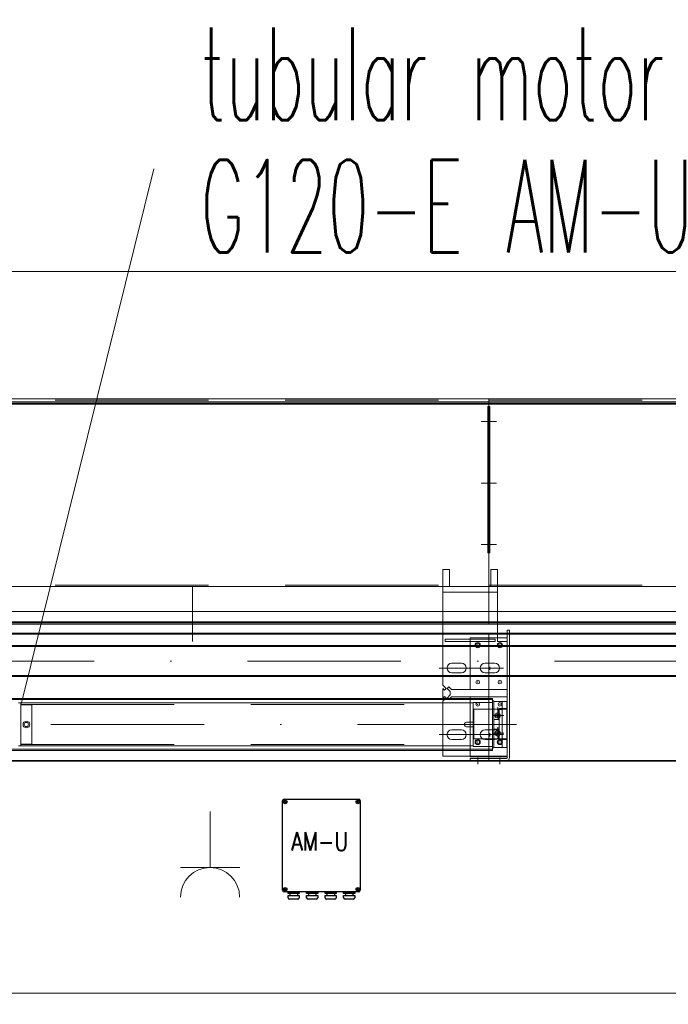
# Model space of a CAD drawing. Extents: x 50445 to 145605, y -10968 to 41989.
# Tile 9 of 256: x 55520 to 56396, y -289 to 1041. Entities that reach past the tile are written whole.
import ezdxf

# ---------------------------------------------------------------- set-up
doc = ezdxf.new("R2010")
doc.units = 0
doc.header["$LTSCALE"] = 414.30304
doc.header["$MEASUREMENT"] = 0
doc.linetypes.add('DASHDOT', pattern=[1, 0.5, -0.25, 0, -0.25])
doc.linetypes.add('DASHED', pattern=[0.75, 0.5, -0.25])
doc.layers.get('0').update_dxf_attribs({"linetype": 'CONTINUOUS'})
doc.layers.get('Defpoints').update_dxf_attribs({"linetype": 'CONTINUOUS'})
for name, color, linetype, lineweight in [('BESCHRIFTUNG 025', 7, 'CONTINUOUS', 25), ('BLECH', 5, 'CONTINUOUS', 35), ('HILFSLINIEN', 3, 'CONTINUOUS', 13), ('LIJN18', 30, 'CONTINUOUS', 18), ('MITTELLINIEN', 7, 'DASHDOT', 18), ('STAHLBAU', 7, 'CONTINUOUS', 35), ('UNSICHTBARE', 7, 'DASHED', 18)]:
    doc.layers.add(name, color=color, linetype=linetype, lineweight=lineweight)
doc.styles.add('Isonorm', font='txt.shx')
doc.styles.add('ROMANS', font='romans', dxfattribs={"width": 0.8})
doc.dimstyles.get("Standard").update_dxf_attribs({"dimtxt": 0.18, "dimasz": 0.18, "dimexe": 0.18, "dimexo": 0.0625, "dimgap": 0.09, "dimtad": 0, "dimtih": 1, "dimtoh": 1, "dimdec": 4, "dimzin": 0, "dimdsep": 46, "dimtxsty": 'Standard', "dimcen": 0.09, "dimadec": 0, "dimazin": 0, "dimtfac": 1, "dimtdec": 4, "dimtofl": 0, "dimtmove": 0, "dimatfit": 3, "dimfxl": 1, "dimtolj": 1, "dimtzin": 0, "dimarcsym": 0})

# ---------------------------------------------------------------- blocks, each defined once
blk = doc.blocks.new('*D530')
at = {"layer": 'Defpoints', "color": 0, "linetype": 'Continuous', "lineweight": 0, "transparency": 16777216}
for p in [(51928.9, 700.8), (51928.9, 529.1), (57828.9, 529.1)]:
    blk.add_point(p, dxfattribs=at)
at = {"layer": 'LIJN18', "color": 0, "linetype": 'Continuous', "lineweight": 0, "transparency": 16777216}
for p, q in [((51928.9, 544.1), (51928.9, 715.8)), ((57828.9, 544.1), (57828.9, 715.8)), ((57742.9, 700.8), (52014.9, 700.8))]:
    blk.add_line(p, q, dxfattribs=at)
for points in [[(52014.9, 715.1), (52014.9, 686.4), (51928.9, 700.8)], [(57742.9, 715.1), (57742.9, 686.4), (57828.9, 700.8)]]:
    blk.add_solid(points, dxfattribs=at)
at = {"layer": 'LIJN18', "color": 0, "linetype": 'Continuous', "lineweight": 0, "transparency": 16777216, "insert": (54878.9, 768.8), "char_height": 86, "attachment_point": 5}
blk.add_mtext('\\A1;5575', dxfattribs=at)
blk = doc.blocks.new('*D538')
at = {"layer": 'Defpoints', "color": 0, "linetype": 'Continuous', "lineweight": 0, "transparency": 16777216}
for p in [(58318.9, 40.1), (51438.9, 39.1), (51438.9, -274.2)]:
    blk.add_point(p, dxfattribs=at)
at = {"layer": 'LIJN18', "color": 0, "linetype": 'Continuous', "lineweight": 0, "transparency": 16777216}
for p, q in [((51438.9, 24.1), (51438.9, -289.2)), ((58318.9, 25.1), (58318.9, -289.2)), ((58232.9, -274.2), (51524.9, -274.2))]:
    blk.add_line(p, q, dxfattribs=at)
for points in [[(51524.9, -259.9), (51524.9, -288.6), (51438.9, -274.2)], [(58232.9, -259.9), (58232.9, -288.6), (58318.9, -274.2)]]:
    blk.add_solid(points, dxfattribs=at)
at = {"layer": 'LIJN18', "color": 0, "linetype": 'Continuous', "lineweight": 0, "transparency": 16777216, "insert": (54878.9, -206.2), "char_height": 86, "attachment_point": 5}
blk.add_mtext('\\A1;6555', dxfattribs=at)

msp = doc.modelspace()

# ---------------------------------------------------------------- linework, layer by layer
at = {"linetype": 'Continuous', "lineweight": 0}
for p, q in [((55522.9, 117.9), (55701.6, 839.8)), ((55777.5, -28.7), (55777.5, -104.5)), ((55777.5, -104.5), (55737.6, -104.5)), ((55777.5, -104.5), (55817.5, -104.5))]:
    msp.add_line(p, q, dxfattribs=at)
for p, q in [((55877.4, -12.2), (55978.4, -12.2)), ((55875.4, -135.2), (55875.4, -14.2)), ((55980.4, -14.2), (55980.4, -135.2)), ((55978.4, -137.2), (55877.4, -137.2)), ((55882.9, -139.7), (55882.9, -137.2)), ((55882.9, -137.2), (55897.9, -137.2)), ((55897.9, -139.7), (55882.9, -139.7)), ((55882.9, -145.2), (55882.9, -142.2)), ((55882.9, -142.2), (55897.9, -142.2)), ((55885.4, -139.7), (55885.4, -142.2)), ((55890.4, -137.2), (55890.4, -137.2)), ((55895.4, -139.7), (55895.4, -142.2)), ((55897.9, -137.2), (55897.9, -139.7)), ((55897.9, -142.2), (55897.9, -145.2)), ((55907.9, -139.7), (55907.9, -137.2)), ((55907.9, -137.2), (55922.9, -137.2)), ((55922.9, -139.7), (55907.9, -139.7)), ((55907.9, -142.2), (55922.9, -142.2)), ((55907.9, -145.2), (55907.9, -142.2)), ((55910.4, -139.7), (55910.4, -142.2)), ((55915.4, -137.2), (55915.4, -137.2)), ((55920.4, -139.7), (55920.4, -142.2)), ((55922.9, -137.2), (55922.9, -139.7)), ((55922.9, -142.2), (55922.9, -145.2)), ((55932.9, -139.7), (55932.9, -137.2)), ((55932.9, -137.2), (55947.9, -137.2)), ((55947.9, -139.7), (55932.9, -139.7)), ((55932.9, -145.2), (55932.9, -142.2)), ((55932.9, -142.2), (55947.9, -142.2)), ((55935.4, -139.7), (55935.4, -142.2)), ((55940.4, -137.2), (55940.4, -137.2)), ((55945.4, -139.7), (55945.4, -142.2)), ((55947.9, -137.2), (55947.9, -139.7)), ((55947.9, -142.2), (55947.9, -145.2)), ((55957.9, -139.7), (55957.9, -137.2)), ((55957.9, -137.2), (55972.9, -137.2)), ((55972.9, -139.7), (55957.9, -139.7)), ((55957.9, -145.2), (55957.9, -142.2)), ((55957.9, -142.2), (55972.9, -142.2)), ((55960.4, -139.7), (55960.4, -142.2)), ((55965.4, -137.2), (55965.4, -137.2)), ((55970.4, -139.7), (55970.4, -142.2)), ((55972.9, -137.2), (55972.9, -139.7)), ((55972.9, -142.2), (55972.9, -145.2)), ((55895.9, -147.2), (55884.9, -147.2)), ((55920.9, -147.2), (55909.9, -147.2)), ((55945.9, -147.2), (55934.9, -147.2)), ((55970.9, -147.2), (55959.9, -147.2))]:
    msp.add_line(p, q)
for centre, radius in [((55878.9, -15.7), 2.5), ((55976.9, -15.7), 2.5), ((55878.9, -15.7), 1), ((55976.9, -15.7), 1), ((55878.9, -133.7), 2.5), ((55878.9, -133.7), 1), ((55976.9, -133.7), 2.5), ((55976.9, -133.7), 1)]:
    msp.add_circle(centre, radius)
for centre, start, end in [((55877.4, -14.2), 90, 180), ((55978.4, -14.2), 0, 90), ((55877.4, -135.2), 180, 270), ((55884.9, -145.2), 180, 270), ((55895.9, -145.2), 270, 0), ((55909.9, -145.2), 180, 270), ((55920.9, -145.2), 270, 0), ((55934.9, -145.2), 180, 270), ((55945.9, -145.2), 270, 0), ((55959.9, -145.2), 180, 270), ((55970.9, -145.2), 270, 0), ((55978.4, -135.2), 270, 0)]:
    msp.add_arc(centre, 2, start, end)
msp.add_arc((55777.5, -144.4), 39.9, 0, 180, dxfattribs=at)
at = {"layer": 'BLECH', "lineweight": 0}
for p, q in [((53703.9, 529.1), (56153.9, 529.1)), ((56153.9, 524.6), (53703.9, 524.6)), ((56153.9, 523.1), (53703.9, 523.1)), ((56153.9, 521.6), (53703.9, 521.6)), ((56153.9, 241.6), (56153.9, 529.1)), ((56153.9, 529.1), (57828.9, 529.1)), ((56153.9, 529.1), (56153.9, 241.6)), ((56153.9, 524.6), (56153.9, 224.6)), ((56153.9, 230.9), (56153.9, 524.6)), ((57687.9, 524.6), (56153.9, 524.6)), ((57797.9, 523.1), (56153.9, 523.1)), ((57797.9, 521.6), (56153.9, 521.6)), ((56152.4, 518.3), (56153.9, 518.3)), ((56152.4, 321), (56152.4, 518.3)), ((56155.4, 518.3), (56153.9, 518.3)), ((56155.4, 321), (56155.4, 518.3)), ((56152.4, 321), (56153.9, 321)), ((56155.4, 321), (56152.4, 321)), ((56100.9, 298.1), (56091.9, 298.1)), ((56091.9, 275.1), (56091.9, 298.1)), ((56100.9, 275.1), (56100.9, 298.1)), ((56156.6, 275.1), (56156.6, 298.1)), ((56165.6, 298.1), (56156.6, 298.1)), ((56165.6, 275.1), (56165.6, 298.1)), ((53703.9, 275.1), (56153.9, 275.1)), ((55753.9, 275.1), (55753.9, 201.1)), ((56091.9, 141.8), (56091.9, 275.1)), ((56165.6, 275.1), (56091.9, 275.1)), ((56165.6, 267.6), (56091.9, 267.6)), ((56100.9, 275.1), (56156.6, 275.1)), ((56153.9, 275.1), (58080.9, 275.1)), ((56165.6, 275.1), (56165.6, 201.1)), ((53703.9, 241.6), (56153.9, 241.6)), ((56153.9, 241.6), (58108.4, 241.6)), ((56153.9, 227.6), (53703.9, 227.6)), ((56153.9, 224.6), (56153.9, 230.9)), ((57797.9, 227.6), (56153.9, 227.6)), ((56153.9, 226.1), (53703.9, 226.1)), ((56153.9, 224.6), (53703.9, 224.6)), ((57797.9, 226.1), (56153.9, 226.1)), ((57687.9, 224.6), (56153.9, 224.6)), ((56178.9, 44.1), (56178.9, 216.1)), ((56181.9, 216.1), (56178.9, 216.1)), ((56181.9, 44.1), (56181.9, 216.1)), ((53703.9, 212.1), (56153.9, 212.1)), ((53703.9, 211.1), (56153.9, 211.1)), ((56094.9, 201.1), (56094.9, 204.1)), ((56162.6, 204.1), (56094.9, 204.1)), ((56162.6, 201.1), (56094.9, 201.1)), ((56128.9, 201.1), (56128.9, 204.1)), ((56153.9, 39.1), (56153.9, 212.1)), ((56153.9, 39.1), (56153.9, 212.1)), ((58145.9, 212.1), (56153.9, 212.1)), ((58145.9, 211.1), (56153.9, 211.1)), ((56162.6, 204.1), (56162.6, 201.1)), ((56178.9, 206.1), (56165.6, 206.1)), ((56178.9, 201.1), (56165.6, 201.1)), ((56116.9, 171.6), (56103.9, 171.6)), ((56161.9, 171.6), (56148.9, 171.6)), ((56148.9, 171.6), (56161.9, 171.6)), ((56116.9, 158.6), (56103.9, 158.6)), ((56161.9, 158.6), (56148.9, 158.6)), ((56148.9, 158.6), (56161.9, 158.6)), ((56096.2, 137.6), (56091.9, 141.8)), ((56094.1, 135.4), (56091.9, 137.6)), ((56091.9, 124.6), (56091.9, 137.6)), ((56096.2, 137.6), (56094.1, 135.4)), ((56097.7, 137.6), (56099.8, 139.7)), ((56097.7, 137.6), (56101.9, 133.3)), ((56099.8, 139.7), (56103.4, 136.1)), ((56101.9, 128.8), (56101.9, 133.3)), ((56103.4, 136.1), (56178.9, 136.1)), ((56177.5, 136.1), (56128.9, 136.1)), ((56158.9, 123.9), (55400.9, 123.9)), ((56158.9, 122.4), (55400.9, 122.4)), ((56094.1, 126.7), (56091.9, 124.6)), ((56096.2, 124.6), (56091.9, 120.3)), ((56091.9, 46.1), (56091.9, 120.3)), ((56096.2, 124.6), (56094.1, 126.7)), ((56097.7, 124.6), (56101.9, 128.8)), ((56097.7, 124.6), (56099.8, 122.4)), ((56099.8, 122.4), (56103.4, 126.1)), ((56103.4, 126.1), (56178.9, 126.1)), ((56178.9, 126.1), (56128.9, 126.1)), ((56128.9, 45.1), (56128.9, 126.1)), ((56158.9, 53.9), (56158.9, 123.9)), ((56168.1, 110.4), (56168.1, 68.4)), ((56168.1, 110.4), (56178.1, 110.4)), ((56178.1, 109.4), (56168.1, 109.4)), ((56178.1, 110.4), (56178.1, 68.4)), ((56116.9, 81.6), (56103.9, 81.6)), ((56161.9, 81.6), (56148.9, 81.6)), ((56116.9, 68.6), (56103.9, 68.6)), ((56165.1, 69.4), (56145.8, 69.4)), ((56161.9, 68.6), (56148.9, 68.6)), ((56178.1, 69.4), (56168.1, 69.4)), ((56168.1, 68.4), (56178.1, 68.4)), ((56158.9, 55.4), (55400.9, 55.4)), ((56158.9, 53.9), (55400.9, 53.9)), ((53703.9, 40.1), (56153.9, 40.1)), ((56091.9, 46.1), (56178.9, 46.1)), ((56178.9, 45.1), (56128.9, 45.1)), ((56128.9, 40.1), (56128.9, 43.1)), ((56128.9, 43.1), (56177.9, 43.1)), ((56128.9, 40.1), (56177.9, 40.1)), ((58317.9, 40.1), (56153.9, 40.1)), ((53703.9, 39.1), (56153.9, 39.1)), ((58317.9, 39.1), (56153.9, 39.1))]:
    msp.add_line(p, q, dxfattribs=at)
at = {"layer": 'BLECH', "linetype": 'DASHED', "lineweight": 0}
for p, q in [((53703.9, 527.1), (56153.9, 527.1)), ((56153.9, 527.1), (57828.9, 527.1)), ((53703.9, 277.1), (56153.9, 277.1)), ((56153.9, 277.1), (58080.9, 277.1)), ((56165.6, 206.1), (56128.9, 206.1)), ((56128.9, 204.1), (56128.9, 206.1)), ((56128.9, 136.1), (56128.9, 201.1)), ((56133.9, 69.4), (56133.9, 109.4)), ((56168.1, 109.4), (56133.9, 109.4)), ((56178.9, 109.4), (56178.1, 109.4)), ((56145.8, 69.4), (56133.9, 69.4)), ((56168.1, 69.4), (56165.1, 69.4)), ((56178.9, 69.4), (56178.1, 69.4))]:
    msp.add_line(p, q, dxfattribs=at)
at = {"layer": 'BLECH', "lineweight": 0}
for centre, radius in [((56138.9, 196.1), 3.5), ((56168.9, 196.1), 3.5), ((56138.9, 196.1), 2.5), ((56168.9, 196.1), 2.5), ((56138.9, 146.1), 2.5), ((56168.9, 146.1), 2.5), ((56138.9, 116.1), 2.5), ((56168.9, 116.1), 2.5), ((56138.9, 65.1), 3.5), ((56138.9, 65.1), 2.5), ((56168.9, 65.1), 3.5), ((56168.9, 65.1), 2.5)]:
    msp.add_circle(centre, radius, dxfattribs=at)
for centre, radius, start, end in [((56103.9, 165.1), 6.5, 90, 270), ((56116.9, 165.1), 6.5, 270, 90), ((56148.9, 165.1), 6.5, 90, 270), ((56148.9, 165.1), 6.5, 90, 270), ((56161.9, 165.1), 6.5, 270, 90), ((56161.9, 165.1), 6.5, 270, 90), ((56103.9, 75.1), 6.5, 90, 270), ((56116.9, 75.1), 6.5, 270, 90), ((56148.9, 75.1), 6.5, 90, 270), ((56161.9, 75.1), 6.5, 270, 90), ((56177.9, 44.1), 4, 270, 0), ((56177.9, 44.1), 1, 270, 0)]:
    msp.add_arc(centre, radius, start, end, dxfattribs=at)
for p in [(56138.9, 196.1), (56168.9, 196.1), (56138.9, 146.1), (56168.9, 146.1), (56138.9, 116.1), (56168.9, 116.1), (56138.9, 65.1), (56168.9, 65.1)]:
    msp.add_point(p, dxfattribs=at)
at = {"layer": 'HILFSLINIEN', "lineweight": 0}
for p, q in [((56160.3, 498.4), (56143.7, 498.4)), ((56147.6, 498.4), (56164.1, 498.4)), ((56160.3, 415.1), (56143.7, 415.1)), ((56147.6, 415.1), (56164.1, 415.1)), ((56160.3, 332.2), (56143.7, 332.2)), ((56147.6, 332.2), (56164.1, 332.2)), ((56173.9, 165.1), (56086.9, 165.1)), ((56155.4, 162.6), (56155.4, 166.9)), ((56155.4, 162.6), (56155.4, 166.9)), ((56191.2, 88.9), (56174.3, 88.9)), ((56173.9, 75.1), (56086.9, 75.1)), ((56155.4, 72.6), (56155.4, 76.9)), ((56138.9, 43.8), (56138.9, 35.1)), ((56168.9, 43.8), (56168.9, 35.1))]:
    msp.add_line(p, q, dxfattribs=at)
at = {"layer": 'MITTELLINIEN', "lineweight": 0}
for p, q in [((58107.3, 174.6), (51650.3, 174.6)), ((56165.9, 98.4), (56165.9, 112.4)), ((56174.4, 100.9), (56158.4, 100.9)), ((56183.9, 88.9), (55368.9, 88.9)), ((56165.9, 85.4), (56165.9, 71.4)), ((56174.4, 76.9), (56158.4, 76.9))]:
    msp.add_line(p, q, dxfattribs=at)
at = {"layer": 'STAHLBAU', "lineweight": 0}
for p, q in [((58107.3, 195.6), (51650.3, 195.6)), ((58107.3, 194.1), (51650.3, 194.1)), ((58107.3, 155.1), (51650.3, 155.1)), ((58107.3, 153.6), (51650.3, 153.6)), ((56158.9, 120.6), (56158.9, 57.1)), ((56158.9, 120.6), (56160.9, 120.6)), ((56160.9, 120.6), (56160.9, 57.1)), ((56178.4, 119.9), (56160.9, 119.9)), ((56171.9, 119.9), (56171.9, 57.9)), ((56178.9, 119.4), (56178.4, 119.9)), ((56178.4, 119.9), (56178.4, 57.9)), ((55518.9, 117.9), (55521.9, 117.9)), ((55521.9, 59.9), (55521.9, 117.9)), ((56132.9, 117.9), (55522.9, 117.9)), ((56132.9, 118.6), (56158.9, 118.6)), ((56132.9, 118.6), (56132.9, 59.1)), ((56171.9, 108.9), (56166.9, 108.9)), ((56166.9, 108.9), (56166.9, 104.2)), ((56178.9, 119.4), (56178.9, 58.4)), ((56166.9, 95.4), (56160.9, 95.4)), ((56164.1, 100.9), (56165, 102.4)), ((56165, 99.4), (56164.1, 100.9)), ((56165, 102.4), (56166.8, 102.4)), ((56166.8, 99.4), (56165, 99.4)), ((56166.8, 102.4), (56167.7, 100.8)), ((56167.7, 100.9), (56166.8, 99.3)), ((56166.9, 97.5), (56166.9, 95.4)), ((56178.9, 80.9), (56178.9, 96.9)), ((55527.9, 91.5), (55526.4, 88.9)), ((55526.4, 88.9), (55527.9, 86.3)), ((55530.9, 91.5), (55527.9, 91.5)), ((55527.9, 86.3), (55530.9, 86.3)), ((55532.4, 88.9), (55530.9, 91.5)), ((55530.9, 86.3), (55532.4, 88.9)), ((56123.9, 91.9), (56132.9, 91.9)), ((56123.9, 85.9), (56132.9, 85.9)), ((56166.9, 82.4), (56160.9, 82.4)), ((56166.9, 80.2), (56166.9, 82.4)), ((56165, 78.4), (56164.1, 76.8)), ((56164.1, 76.9), (56165, 75.3)), ((56166.8, 78.4), (56165, 78.4)), ((56165, 75.4), (56166.8, 75.4)), ((56167.7, 76.9), (56166.8, 78.4)), ((56166.8, 75.4), (56167.7, 76.9)), ((56166.9, 68.9), (56166.9, 73.5)), ((56171.9, 68.9), (56166.9, 68.9)), ((55521.9, 59.9), (55518.9, 59.9)), ((56132.9, 59.9), (55522.9, 59.9)), ((56132.9, 59.1), (56158.9, 59.1)), ((56158.9, 57.1), (56160.9, 57.1)), ((56160.9, 57.9), (56178.4, 57.9)), ((56178.9, 58.4), (56178.4, 57.9))]:
    msp.add_line(p, q, dxfattribs=at)
for centre, radius in [((55529.4, 88.9), 4.5), ((56165.9, 100.9), 3.5), ((56165.9, 100.9), 1.8), ((56165.9, 76.9), 3.5), ((56165.9, 76.9), 1.8)]:
    msp.add_circle(centre, radius, dxfattribs=at)
at = {"layer": 'STAHLBAU', "linetype": 'DASHED', "lineweight": 0}
for centre, start, end in [((55522.9, 116.9), 90, 180), ((55522.9, 60.9), 180, 270)]:
    msp.add_arc(centre, 1, start, end, dxfattribs=at)
at = {"layer": 'STAHLBAU', "lineweight": 0}
for start, end in [(90, 180), (180, 270)]:
    msp.add_arc((56123.9, 88.9), 3, start, end, dxfattribs=at)
at = {"layer": 'UNSICHTBARE', "lineweight": 0}
for p, q in [((55521.9, 115.9), (56132.9, 115.9)), ((55535.9, 115.4), (55521.9, 115.4)), ((55536.9, 63.4), (55536.9, 114.4)), ((55535.9, 62.4), (55521.9, 62.4)), ((55521.9, 61.9), (56132.9, 61.9))]:
    msp.add_line(p, q, dxfattribs=at)
for centre, start, end in [((55535.9, 114.4), 0, 90), ((55535.9, 63.4), 270, 0)]:
    msp.add_arc(centre, 1, start, end, dxfattribs=at)

# ---------------------------------------------------------------- texts
at = {"insert": (55887.1, -56.6), "char_height": 25, "width": 55.8, "attachment_point": 1, "style": 'ROMANS'}
msp.add_mtext('AM-U', dxfattribs=at)
at = {"layer": 'BESCHRIFTUNG 025', "lineweight": 0, "insert": (55764.7, 726.8), "char_height": 125, "attachment_point": 7, "line_spacing_factor": 0.857143, "style": 'Isonorm'}
msp.add_mtext('\\W0.527657;tubular motor\\PG120-E AM-U', dxfattribs=at)

# ---------------------------------------------------------------- dimensions: what is measured, and where the dimension line sits
at = {"layer": 'LIJN18', "linetype": 'Continuous', "lineweight": 0}
for base, p1, p2, text, picture, middle in [((51928.9, 700.8), (57828.9, 529.1), (51928.9, 529.1), '5575', '*D530', (54878.9, 768.8)), ((51438.9, -274.2), (58318.9, 40.1), (51438.9, 39.1), '6555', '*D538', (54878.9, -206.2))]:
    dim = msp.add_linear_dim(base=base, p1=p1, p2=p2, text=text, dimstyle='Standard', override={"dimtxt": 86, "dimasz": 86, "dimexe": 15, "dimexo": 15, "dimgap": 25, "dimtad": 1, "dimdec": 0, "dimdsep": 0, "dimpost": '<>', "dimlwd": 0, "dimlwe": 0}, dxfattribs=at)
    dim.commit()
    dim.dimension.update_dxf_attribs({"geometry": picture, "text_midpoint": middle})

doc.saveas('drawing.dxf')
